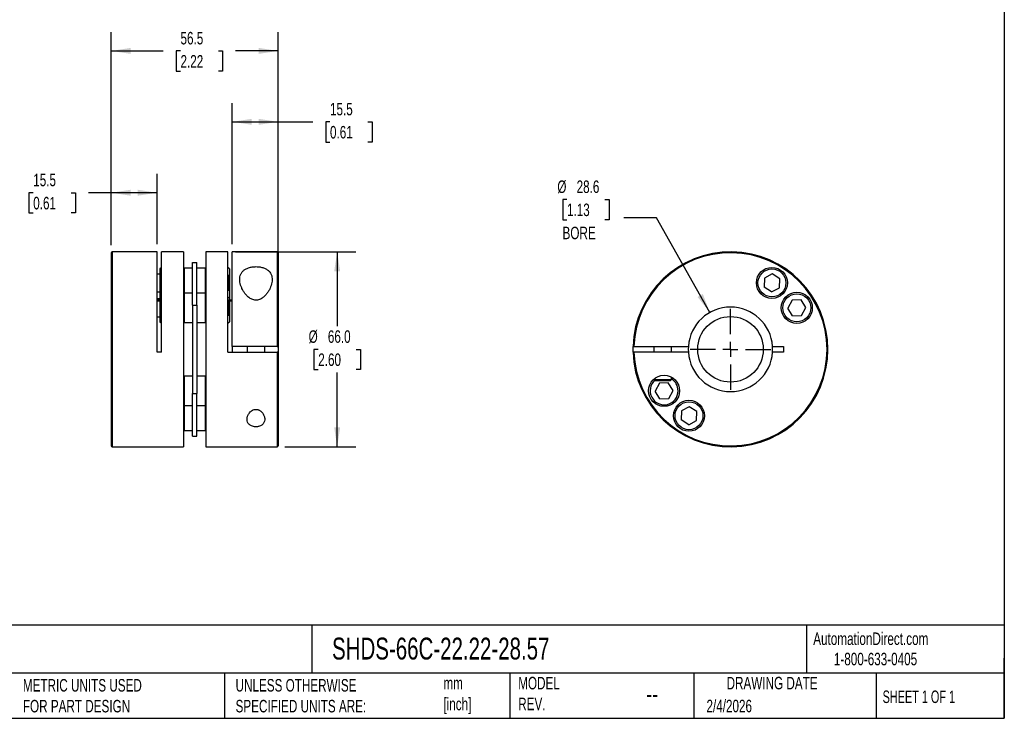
# Model space of a CAD drawing. Header units: millimetres. Extents: x 13 to 546, y 13 to 419.
# Tile 2 of 3: x 213 to 546, y 13 to 249. Entities that reach past the tile are written whole.
import ezdxf

# ---------------------------------------------------------------- set-up
doc = ezdxf.new("R2010")
doc.units = ezdxf.units.MM
doc.header["$LTSCALE"] = 2
doc.linetypes.add('SLD-Center', pattern=[19.05, 15.24, -1.27, 1.27, -1.27])
doc.linetypes.add('SLD-Solid', pattern=[0])
doc.layers.add('CENTER', color=40, linetype='SLD-Center')
doc.layers.add('DIMENSIONS', color=140, linetype='SLD-Solid', lineweight=25)
doc.layers.add('TEXT', color=140, linetype='SLD-Solid', lineweight=25)
doc.styles.add('SLDTEXTSTYLE0', font='TXT', dxfattribs={"width": 0.7})
doc.styles.add('SLDTEXTSTYLE1', font='TXT', dxfattribs={"width": 0.65})
doc.dimstyles.new('SLDDIMSTYLE0', dxfattribs={"dimtxt": 4.316016, "dimasz": 6.604, "dimexe": 0, "dimexo": 0.0625, "dimgap": 1.079004, "dimtad": 0, "dimtih": 1, "dimtoh": 1, "dimdec": 1, "dimrnd": 1e-09, "dimzin": 12, "dimdsep": 46, "dimtxsty": 'SLDTEXTSTYLE0', "dimsah": 1, "dimcen": 0.09, "dimadec": 0, "dimazin": 3, "dimtfac": 1, "dimtdec": 1, "dimtofl": 0, "dimtmove": 0, "dimatfit": 3, "dimfxl": 0, "dimfrac": 2, "dimtolj": 1, "dimtzin": 12, "dimarcsym": 0})
doc.dimstyles.new('SLDDIMSTYLE1', dxfattribs={"dimtxt": 4.316016, "dimasz": 6.604, "dimexe": 0, "dimexo": 0.0625, "dimgap": 1.079004, "dimtad": 0, "dimtih": 1, "dimtoh": 1, "dimdec": 1, "dimrnd": 1e-09, "dimzin": 4, "dimdsep": 46, "dimtxsty": 'SLDTEXTSTYLE0', "dimsah": 1, "dimcen": 0.09, "dimadec": 0, "dimazin": 1, "dimtfac": 1, "dimtdec": 1, "dimtofl": 0, "dimtmove": 0, "dimatfit": 3, "dimfxl": 0, "dimfrac": 2, "dimtolj": 1, "dimtzin": 12, "dimarcsym": 0})
doc.dimstyles.new('SLDDIMSTYLE2', dxfattribs={"dimtxt": 4.316016, "dimasz": 6.604, "dimexe": 0, "dimexo": 0.0625, "dimgap": 1.079004, "dimtad": 0, "dimtih": 1, "dimtoh": 1, "dimdec": 1, "dimrnd": 1e-09, "dimzin": 12, "dimdsep": 46, "dimtxsty": 'SLDTEXTSTYLE0', "dimsah": 1, "dimcen": 0, "dimadec": 0, "dimazin": 3, "dimtfac": 1, "dimtdec": 1, "dimtofl": 0, "dimtmove": 0, "dimatfit": 3, "dimfxl": 0, "dimfrac": 2, "dimtolj": 1, "dimtzin": 12, "dimarcsym": 0})

# ---------------------------------------------------------------- blocks, each defined once
blk = doc.blocks.new('_D')
at = {"layer": 'DIMENSIONS'}
for p, q in [((284.64, 173.12), (284.64, 220.93)), ((300.14, 167.85), (300.14, 220.93)), ((284.64, 214.58), (300.14, 214.58)), ((300.14, 214.58), (311.87, 214.58)), ((317.72, 214.58), (316.27, 214.58)), ((316.27, 214.58), (316.27, 207.73)), ((330.55, 214.58), (332, 214.58)), ((332, 214.58), (332, 207.73)), ((316.27, 207.73), (317.72, 207.73)), ((332, 207.73), (330.55, 207.73))]:
    blk.add_line(p, q, dxfattribs=at)
for points in [[(284.64, 214.58), (291.24, 213.57), (291.24, 215.6)], [(300.14, 214.58), (293.54, 215.6), (293.54, 213.57)]]:
    blk.add_solid(points, dxfattribs=at)
at = {"layer": 'DIMENSIONS', "char_height": 4.233, "attachment_point": 1, "style": 'SLDTEXTSTYLE0'}
for s, insert in [('15.5', (317.72, 221.01)), ('0.61', (317.72, 213.18))]:
    blk.add_mtext(s, dxfattribs=dict(at, insert=insert))
blk = doc.blocks.new('_D_1')
at = {"layer": 'DIMENSIONS'}
for p, q in [((243.64, 172.82), (243.64, 196.93)), ((259.14, 173.12), (259.14, 196.93)), ((217.21, 190.58), (215.76, 190.58)), ((215.76, 190.58), (215.76, 183.73)), ((230.03, 190.58), (231.48, 190.58)), ((231.48, 190.58), (231.48, 183.73)), ((243.64, 190.58), (235.88, 190.58)), ((259.14, 190.58), (243.64, 190.58)), ((215.76, 183.73), (217.21, 183.73)), ((231.48, 183.73), (230.03, 183.73))]:
    blk.add_line(p, q, dxfattribs=at)
for points in [[(243.64, 190.58), (250.24, 189.57), (250.24, 191.6)], [(259.14, 190.58), (252.54, 191.6), (252.54, 189.57)]]:
    blk.add_solid(points, dxfattribs=at)
at = {"layer": 'DIMENSIONS', "char_height": 4.233, "attachment_point": 1, "style": 'SLDTEXTSTYLE0'}
for s, insert in [('15.5', (217.21, 197.01)), ('0.61', (217.21, 189.18))]:
    blk.add_mtext(s, dxfattribs=dict(at, insert=insert))
blk = doc.blocks.new('_D_2')
at = {"layer": 'DIMENSIONS'}
for p, q in [((243.64, 172.82), (243.64, 244.93)), ((300.14, 167.85), (300.14, 244.93)), ((243.64, 238.58), (261.24, 238.58)), ((267.09, 238.58), (265.64, 238.58)), ((265.64, 238.58), (265.64, 231.73)), ((279.92, 238.58), (281.37, 238.58)), ((281.37, 238.58), (281.37, 231.73)), ((300.14, 238.58), (285.77, 238.58)), ((265.64, 231.73), (267.09, 231.73)), ((281.37, 231.73), (279.92, 231.73))]:
    blk.add_line(p, q, dxfattribs=at)
for points in [[(243.64, 238.58), (250.24, 237.57), (250.24, 239.6)], [(300.14, 238.58), (293.54, 239.6), (293.54, 237.57)]]:
    blk.add_solid(points, dxfattribs=at)
at = {"layer": 'DIMENSIONS', "char_height": 4.233, "attachment_point": 1, "style": 'SLDTEXTSTYLE0'}
for s, insert in [('56.5', (267.09, 245.01)), ('2.22', (267.09, 237.18))]:
    blk.add_mtext(s, dxfattribs=dict(at, insert=insert))
blk = doc.blocks.new('_D_3')
at = {"layer": 'DIMENSIONS'}
for p, q in [((285.68, 170.58), (326.51, 170.58)), ((320.16, 170.58), (320.16, 145.41)), ((313.74, 137.58), (312.29, 137.58)), ((312.29, 137.58), (312.29, 130.73)), ((326.57, 137.58), (328.02, 137.58)), ((328.02, 137.58), (328.02, 130.73)), ((312.29, 130.73), (313.74, 130.73)), ((328.02, 130.73), (326.57, 130.73)), ((320.16, 104.58), (320.16, 129.76)), ((302.38, 104.58), (326.51, 104.58))]:
    blk.add_line(p, q, dxfattribs=at)
for points in [[(320.16, 170.58), (319.14, 163.98), (321.17, 163.98)], [(320.16, 104.58), (321.17, 111.19), (319.14, 111.19)]]:
    blk.add_solid(points, dxfattribs=at)
at = {"layer": 'DIMENSIONS', "char_height": 4.233, "attachment_point": 1, "style": 'SLDTEXTSTYLE0'}
for s, insert in [('%%c', (310.49, 144.01)), ('66.0', (317, 144.01)), ('2.60', (313.74, 136.18))]:
    blk.add_mtext(s, dxfattribs=dict(at, insert=insert))
blk = doc.blocks.new('_D_4')
at = {"layer": 'DIMENSIONS'}
for p, q in [((397.98, 188.31), (396.53, 188.31)), ((396.53, 188.31), (396.53, 181.45)), ((410.8, 188.31), (412.25, 188.31)), ((412.25, 188.31), (412.25, 181.45)), ((396.53, 181.45), (397.98, 181.45)), ((412.25, 181.45), (410.8, 181.45)), ((428.35, 182.04), (417.24, 182.04)), ((446.35, 150.04), (428.35, 182.04))]:
    blk.add_line(p, q, dxfattribs=at)
blk.add_solid([(446.35, 150.04), (444, 156.29), (442.23, 155.3)], dxfattribs=at)
at = {"layer": 'DIMENSIONS', "char_height": 4.233, "attachment_point": 1, "style": 'SLDTEXTSTYLE0'}
for s, insert in [('%%c', (394.72, 194.73)), ('28.6', (401.24, 194.73)), ('1.13', (397.98, 186.91)), ('BORE', (396.48, 179.08))]:
    blk.add_mtext(s, dxfattribs=dict(at, insert=insert))
blk = doc.blocks.new('SW_CENTERMARKSYMBOL_0')
at = {"layer": 'CENTER', "color": 0}
for p, q in [((0, 5.08), (0, 13.6525)), ((-5.08, 0), (-13.6525, 0)), ((0, 0), (-2.54, 0)), ((0, 0), (0, 2.54)), ((0, 0), (0, -2.54)), ((0, 0), (2.54, 0)), ((5.08, 0), (13.6525, 0)), ((0, -5.08), (0, -13.6525))]:
    blk.add_line(p, q, dxfattribs=at)

msp = doc.modelspace()

# ---------------------------------------------------------------- linework, layer by layer
for p, q in [((243.64, 170.28), (243.64, 104.88)), ((259.14, 170.58), (243.94, 170.58)), ((243.94, 170.58), (243.94, 104.58)), ((259.14, 136.58), (259.14, 170.58)), ((268.14, 170.58), (260.64, 170.58)), ((260.64, 136.58), (260.64, 170.58)), ((268.14, 170.58), (268.14, 104.58)), ((283.14, 170.58), (275.64, 170.58)), ((275.64, 170.58), (275.64, 104.58)), ((283.14, 136.58), (283.14, 170.58)), ((299.84, 170.58), (284.64, 170.58)), ((284.64, 138.58), (284.64, 170.58)), ((299.84, 170.58), (299.84, 138.58)), ((300.14, 170.28), (300.14, 138.58)), ((271.14, 152.51), (271.14, 167.02)), ((271.14, 167.02), (272.64, 167.02)), ((272.64, 152.51), (272.64, 167.02)), ((260.64, 165.28), (260.14, 164.78)), ((260.14, 164.78), (260.14, 156.35)), ((268.34, 165.06), (268.14, 164.86)), ((271.14, 165.06), (268.34, 165.06)), ((268.34, 165.06), (268.34, 156.63)), ((275.44, 165.06), (272.64, 165.06)), ((275.64, 164.86), (275.44, 165.06)), ((275.44, 165.06), (275.44, 156.63)), ((283.64, 164.78), (283.14, 165.28)), ((283.64, 164.78), (283.64, 162.31)), ((260.14, 163.06), (259.14, 163.06)), ((283.39, 162.56), (283.14, 162.56)), ((283.64, 162.31), (283.39, 162.56)), ((283.39, 162.56), (283.39, 157.56)), ((283.64, 162.31), (283.64, 157.81)), ((464.83, 161.66), (464.72, 158.64)), ((467.51, 163.09), (464.83, 161.66)), ((470.08, 161.48), (467.51, 163.09)), ((469.97, 158.45), (470.08, 161.48)), ((259.14, 157.06), (260.14, 157.06)), ((260.64, 156.85), (260.14, 156.35)), ((283.14, 157.56), (283.39, 157.56)), ((283.39, 157.56), (283.64, 157.81)), ((283.64, 157.81), (283.64, 155.33)), ((467.29, 157.03), (464.72, 158.64)), ((467.29, 157.03), (469.97, 158.45)), ((260.14, 154.63), (259.14, 154.63)), ((260.14, 154.18), (259.14, 154.18)), ((259.14, 153.98), (260.14, 153.98)), ((260.14, 156.35), (260.14, 146.9)), ((268.34, 156.63), (268.14, 156.43)), ((271.14, 156.63), (268.34, 156.63)), ((268.34, 156.63), (268.34, 146.63)), ((275.44, 156.63), (272.64, 156.63)), ((275.64, 156.43), (275.44, 156.63)), ((275.44, 156.63), (275.44, 146.63)), ((283.14, 154.83), (283.64, 155.33)), ((284.64, 154.18), (283.14, 154.18)), ((283.39, 154.13), (283.14, 154.13)), ((283.64, 153.88), (283.39, 154.13)), ((283.39, 154.13), (283.39, 149.13)), ((283.53, 153.98), (284.64, 153.98)), ((283.64, 155.33), (283.64, 154.18)), ((283.64, 153.98), (283.64, 153.88)), ((283.64, 153.88), (283.64, 149.38)), ((474.22, 154.2), (472.8, 151.52)), ((477.25, 154.3), (474.22, 154.2)), ((478.86, 151.73), (477.25, 154.3)), ((271.14, 152.51), (271.14, 122.66)), ((271.14, 152.51), (272.64, 152.51)), ((272.64, 152.51), (272.64, 122.66)), ((474.41, 148.95), (472.8, 151.52)), ((477.44, 149.06), (478.86, 151.73)), ((259.14, 148.63), (260.14, 148.63)), ((260.14, 146.9), (260.64, 146.4)), ((268.14, 146.83), (268.34, 146.63)), ((275.44, 146.63), (275.64, 146.83)), ((283.14, 149.13), (283.39, 149.13)), ((283.14, 146.4), (283.64, 146.9)), ((283.39, 149.13), (283.64, 149.38)), ((283.64, 149.38), (283.64, 146.9)), ((474.41, 148.95), (477.44, 149.06)), ((268.34, 146.63), (271.14, 146.63)), ((272.64, 146.63), (275.44, 146.63)), ((299.84, 138.58), (284.64, 138.58)), ((284.64, 138.58), (284.64, 136.58)), ((289.64, 138.58), (289.64, 136.58)), ((295.64, 136.58), (295.64, 138.58)), ((300.14, 138.58), (300.14, 136.58)), ((420.67, 138.58), (439.1, 138.58)), ((427.36, 138.58), (427.36, 136.58)), ((433.36, 136.58), (433.36, 138.58)), ((467.61, 138.58), (471.36, 138.58)), ((471.36, 138.58), (471.36, 136.58)), ((260.64, 136.58), (259.14, 136.58)), ((283.14, 136.58), (299.84, 136.58)), ((299.84, 136.58), (299.84, 104.58)), ((300.14, 136.58), (300.14, 104.88)), ((439.1, 136.58), (420.67, 136.58)), ((471.36, 136.58), (467.61, 136.58)), ((268.34, 128.54), (268.14, 128.34)), ((271.14, 128.54), (268.34, 128.54)), ((268.34, 128.54), (268.34, 118.54)), ((275.44, 128.54), (272.64, 128.54)), ((275.64, 128.34), (275.44, 128.54)), ((275.44, 128.54), (275.44, 118.54)), ((427.36, 127.43), (427.36, 127.38)), ((427.36, 127.38), (427.66, 127.08)), ((427.36, 127.38), (433.36, 127.38)), ((427.66, 127.08), (433.06, 127.08)), ((433.06, 127.08), (433.36, 127.38)), ((433.36, 127.38), (433.36, 128.17)), ((429.28, 126.11), (427.85, 123.44)), ((429.46, 120.87), (427.85, 123.44)), ((432.31, 126.22), (429.28, 126.11)), ((433.91, 123.65), (432.31, 126.22)), ((432.49, 120.97), (433.91, 123.65)), ((271.14, 122.66), (272.64, 122.66)), ((271.14, 108.15), (271.14, 122.66)), ((272.64, 108.15), (272.64, 122.66)), ((429.46, 120.87), (432.49, 120.97)), ((268.14, 118.74), (268.34, 118.54)), ((268.34, 118.54), (271.14, 118.54)), ((268.34, 118.54), (268.34, 110.11)), ((272.64, 118.54), (275.44, 118.54)), ((275.44, 118.54), (275.64, 118.74)), ((275.44, 118.54), (275.44, 110.11)), ((436.74, 116.72), (436.64, 113.69)), ((439.42, 118.14), (436.74, 116.72)), ((441.99, 116.53), (439.42, 118.14)), ((439.21, 112.08), (436.64, 113.69)), ((439.21, 112.08), (441.88, 113.51)), ((441.88, 113.51), (441.99, 116.53)), ((268.14, 110.31), (268.34, 110.11)), ((268.34, 110.11), (271.14, 110.11)), ((272.64, 110.11), (275.44, 110.11)), ((275.44, 110.11), (275.64, 110.31)), ((271.14, 108.15), (272.64, 108.15)), ((243.94, 104.58), (268.14, 104.58)), ((275.64, 104.58), (299.84, 104.58))]:
    msp.add_line(p, q)
at = {"flags": 128}
for points in [[(420.37, 136.58), (420.36, 138.16), (420.37, 138.58)], [(439.1, 138.58), (439.07, 137.63), (439.1, 136.58)], [(467.61, 136.58), (467.64, 137.63), (467.61, 138.58)]]:
    msp.add_lwpolyline(points, dxfattribs=at)
for centre, radius in [((467.4, 160.06), 5.25), ((467.4, 160.06), 4.73), ((475.83, 151.63), 5.25), ((475.83, 151.63), 4.73), ((453.36, 137.58), 11.11), ((430.88, 123.54), 5.25), ((439.31, 115.11), 5.25), ((439.31, 115.11), 4.73)]:
    msp.add_circle(centre, radius)
for centre, radius, start, end in [((243.94, 170.28), 0.3, 90, 180), ((299.84, 170.28), 0.3, 0, 90), ((453.36, 137.58), 33, 181.7365, 178.2635), ((453.36, 137.58), 32.7, 181.7524, 178.2476), ((453.36, 137.58), 14.29, 4.0135, 175.9865), ((453.36, 137.58), 14.29, 184.0135, 355.9865), ((430.88, 123.54), 4.73, 131.4259, 0), ((430.88, 123.54), 4.73, 0, 58.4364), ((243.94, 104.88), 0.3, 180, 270), ((299.84, 104.88), 0.3, 270, 0)]:
    msp.add_arc(centre, radius, start, end)
for points, knots in [([(287.14, 161.25), (287.14, 160.63), (287.25, 159.99), (287.54, 159.02), (287.67, 158.7), (287.95, 158.04), (288.12, 157.72), (288.49, 157.09), (288.7, 156.77), (289.17, 156.15), (289.44, 155.85), (289.87, 155.43), (290.02, 155.3), (290.35, 155.04), (290.52, 154.92), (290.88, 154.7), (291.07, 154.6), (291.47, 154.43), (291.68, 154.36), (292.11, 154.26), (292.33, 154.23), (292.78, 154.22), (293, 154.23), (293.44, 154.31), (293.65, 154.37), (294.06, 154.53), (294.25, 154.62), (294.62, 154.83), (294.8, 154.95), (295.13, 155.2), (295.29, 155.33), (295.74, 155.75), (296.01, 156.05), (296.5, 156.65), (296.71, 156.97), (297.1, 157.61), (297.27, 157.93), (297.72, 158.91), (297.92, 159.56), (298.1, 160.51), (298.13, 160.83), (298.14, 161.45), (298.12, 161.76), (298.02, 162.34), (297.94, 162.63), (297.71, 163.18), (297.55, 163.44), (297.18, 163.94), (296.95, 164.17), (296.55, 164.48), (296.4, 164.58), (296.1, 164.76), (295.94, 164.85), (295.42, 165.09), (295.05, 165.22), (294.24, 165.43), (293.81, 165.49), (293.15, 165.55), (292.93, 165.56), (292.48, 165.56), (292.26, 165.56), (291.82, 165.53), (291.6, 165.5), (291.17, 165.44), (290.96, 165.4), (290.56, 165.31), (290.36, 165.25), (289.98, 165.13), (289.8, 165.06), (289.27, 164.82), (288.96, 164.65), (288.55, 164.34), (288.42, 164.23), (288.18, 164.01), (288.08, 163.89), (287.78, 163.53), (287.62, 163.27), (287.25, 162.45), (287.14, 161.87), (287.14, 161.25)], [0, 0, 0, 0, 0.0625, 0.0625, 0.09375, 0.09375, 0.125, 0.125, 0.15625, 0.15625, 0.1875, 0.1875, 0.203125, 0.203125, 0.21875, 0.21875, 0.234375, 0.234375, 0.25, 0.25, 0.265625, 0.265625, 0.28125, 0.28125, 0.296875, 0.296875, 0.3125, 0.3125, 0.328125, 0.328125, 0.34375, 0.34375, 0.375, 0.375, 0.40625, 0.40625, 0.4375, 0.4375, 0.5, 0.5, 0.53125, 0.53125, 0.5625, 0.5625, 0.59375, 0.59375, 0.625, 0.625, 0.65625, 0.65625, 0.671875, 0.671875, 0.6875, 0.6875, 0.71875, 0.71875, 0.75, 0.75, 0.765625, 0.765625, 0.78125, 0.78125, 0.796875, 0.796875, 0.8125, 0.8125, 0.828125, 0.828125, 0.84375, 0.84375, 0.875, 0.875, 0.890625, 0.890625, 0.90625, 0.90625, 0.9375, 0.9375, 1, 1, 1, 1]), ([(299.84, 138.58), (299.92, 138.58), (300, 138.58), (300.11, 138.58), (300.14, 138.58), (300.14, 138.58)], [0, 0, 0, 0, 0.5, 0.5, 1, 1, 1, 1]), ([(420.37, 138.58), (420.37, 138.58), (420.4, 138.58), (420.51, 138.58), (420.59, 138.58), (420.67, 138.58)], [0, 0, 0, 0, 0.5, 0.5, 1, 1, 1, 1]), ([(300.14, 136.58), (300.14, 136.58), (300.11, 136.58), (300, 136.58), (299.92, 136.58), (299.84, 136.58)], [0, 0, 0, 0, 0.5, 0.5, 1, 1, 1, 1]), ([(420.67, 136.58), (420.59, 136.58), (420.51, 136.58), (420.4, 136.58), (420.37, 136.58), (420.37, 136.58)], [0, 0, 0, 0, 0.5, 0.5, 1, 1, 1, 1]), ([(289.64, 113.92), (289.64, 113.59), (289.7, 113.26), (289.95, 112.65), (290.14, 112.36), (290.55, 111.99), (290.71, 111.88), (291.06, 111.68), (291.26, 111.59), (291.68, 111.45), (291.9, 111.4), (292.37, 111.34), (292.61, 111.33), (292.97, 111.35), (293.09, 111.36), (293.32, 111.39), (293.43, 111.42), (293.76, 111.5), (293.97, 111.57), (294.35, 111.75), (294.52, 111.85), (294.83, 112.08), (294.96, 112.21), (295.19, 112.47), (295.29, 112.62), (295.44, 112.91), (295.5, 113.07), (295.63, 113.54), (295.66, 113.87), (295.61, 114.37), (295.58, 114.54), (295.49, 114.87), (295.43, 115.04), (295.22, 115.54), (295.03, 115.87), (294.64, 116.33), (294.5, 116.47), (294.17, 116.74), (293.99, 116.87), (293.7, 117.02), (293.59, 117.07), (293.38, 117.15), (293.26, 117.18), (293.03, 117.23), (292.92, 117.25), (292.68, 117.27), (292.56, 117.26), (292.2, 117.23), (291.97, 117.18), (291.54, 117.01), (291.34, 116.9), (290.99, 116.65), (290.83, 116.52), (290.54, 116.22), (290.42, 116.07), (290.08, 115.59), (289.92, 115.26), (289.7, 114.59), (289.64, 114.25), (289.64, 113.92)], [0, 0, 0, 0, 0.0625, 0.0625, 0.125, 0.125, 0.15625, 0.15625, 0.1875, 0.1875, 0.21875, 0.21875, 0.25, 0.25, 0.265625, 0.265625, 0.28125, 0.28125, 0.3125, 0.3125, 0.34375, 0.34375, 0.375, 0.375, 0.40625, 0.40625, 0.4375, 0.4375, 0.5, 0.5, 0.53125, 0.53125, 0.5625, 0.5625, 0.625, 0.625, 0.65625, 0.65625, 0.6875, 0.6875, 0.703125, 0.703125, 0.71875, 0.71875, 0.734375, 0.734375, 0.75, 0.75, 0.78125, 0.78125, 0.8125, 0.8125, 0.84375, 0.84375, 0.875, 0.875, 0.9375, 0.9375, 1, 1, 1, 1])]:
    msp.add_open_spline(points, degree=3, knots=knots)
at = {"layer": 'TEXT'}
for p, q in [((546.1, 419.1), (546.1, 12.7)), ((546.1, 44.25), (12.7, 44.25)), ((311.52, 44.25), (311.52, 27.94)), ((479.15, 44.25), (479.15, 27.94)), ((546.1, 12.7), (546.1, 33.02)), ((546.1, 27.94), (12.7, 27.94)), ((282, 27.94), (282, 12.7)), ((378.6, 27.94), (378.6, 12.7)), ((440.93, 27.94), (440.93, 12.7)), ((502.7, 27.94), (502.7, 12.7)), ((12.7, 12.7), (546.1, 12.7))]:
    msp.add_line(p, q, dxfattribs=at)

# ---------------------------------------------------------------- block references
at = {"layer": 'CENTER'}
msp.add_blockref('SW_CENTERMARKSYMBOL_0', (453.36, 137.58), dxfattribs=at)

# ---------------------------------------------------------------- texts
at = {"layer": 'TEXT'}
for s, insert, char_height, attachment_point, style in [('SHDS-66C-22.22-28.57', (318.42, 40), 7.4083, 1, 'SLDTEXTSTYLE0'), ('AutomationDirect.com', (481.39, 41.75), 4.2333, 1, 'SLDTEXTSTYLE0'), ('1-800-633-0405', (488.38, 34.87), 4.2333, 1, 'SLDTEXTSTYLE0'), ('MODEL ^JREV.', (381.47, 26.73), 4.2333, 1, 'SLDTEXTSTYLE0'), ('DRAWING DATE', (467.45, 26.73), 4.2333, 2, 'SLDTEXTSTYLE0'), ('METRIC UNITS USED ^JFOR PART DESIGN', (213.71, 25.99), 4.2333, 1, 'SLDTEXTSTYLE0'), ('UNLESS OTHERWISE ^JSPECIFIED UNITS ARE:', (285.74, 25.99), 4.2333, 1, 'SLDTEXTSTYLE0'), ('mm^J[inch]', (356.13, 26.72), 4.233, 1, 'SLDTEXTSTYLE0'), ('--', (424.86, 24.15), 6.35, 1, 'SLDTEXTSTYLE0'), ('SHEET 1 OF 1', (504.88, 22.1), 4.2333, 1, 'SLDTEXTSTYLE1'), ('2/4/2026', (445.23, 18.98), 4.233, 1, 'SLDTEXTSTYLE0')]:
    msp.add_mtext(s, dxfattribs=dict(at, insert=insert, char_height=char_height, attachment_point=attachment_point, style=style))

# ---------------------------------------------------------------- dimensions: what is measured, and where the dimension line sits
at = {"layer": 'DIMENSIONS'}
for base, p2, picture, middle in [((300.14, 238.58), (300.14, 165.31), '_D_2', (273.51, 238.58)), ((259.14, 190.58), (259.14, 170.58), '_D_1', (223.62, 190.58))]:
    dim = msp.add_linear_dim(base=base, p1=(243.64, 170.28), p2=p2, dimstyle='SLDDIMSTYLE0', dxfattribs=at)
    dim.commit()
    dim.dimension.update_dxf_attribs({"geometry": picture, "text_midpoint": middle, "dimtype": 160})
dim = msp.add_linear_dim(base=(300.14, 214.58), p1=(284.64, 170.58), p2=(300.14, 165.31), angle=0, dimstyle='SLDDIMSTYLE0', dxfattribs=at)
dim.commit()
dim.dimension.update_dxf_attribs({"geometry": '_D', "text_midpoint": (324.13, 214.58), "dimtype": 160})
dim = msp.add_diameter_dim_2p(p1=(460.36, 125.13), p2=(446.35, 150.04), text='<>\\PBORE', dimstyle='SLDDIMSTYLE2', dxfattribs=at)
dim.commit()
dim.dimension.update_dxf_attribs({"geometry": '_D_4', "text_midpoint": (404.39, 184.27), "dimtype": 163})
dim = msp.add_linear_dim(base=(320.16, 104.58), p1=(283.14, 170.58), p2=(299.84, 104.58), angle=90, text='%%c<>', dimstyle='SLDDIMSTYLE1', dxfattribs=at)
dim.commit()
dim.dimension.update_dxf_attribs({"geometry": '_D_3', "text_midpoint": (320.16, 137.58), "dimtype": 160})

doc.saveas('drawing.dxf')
